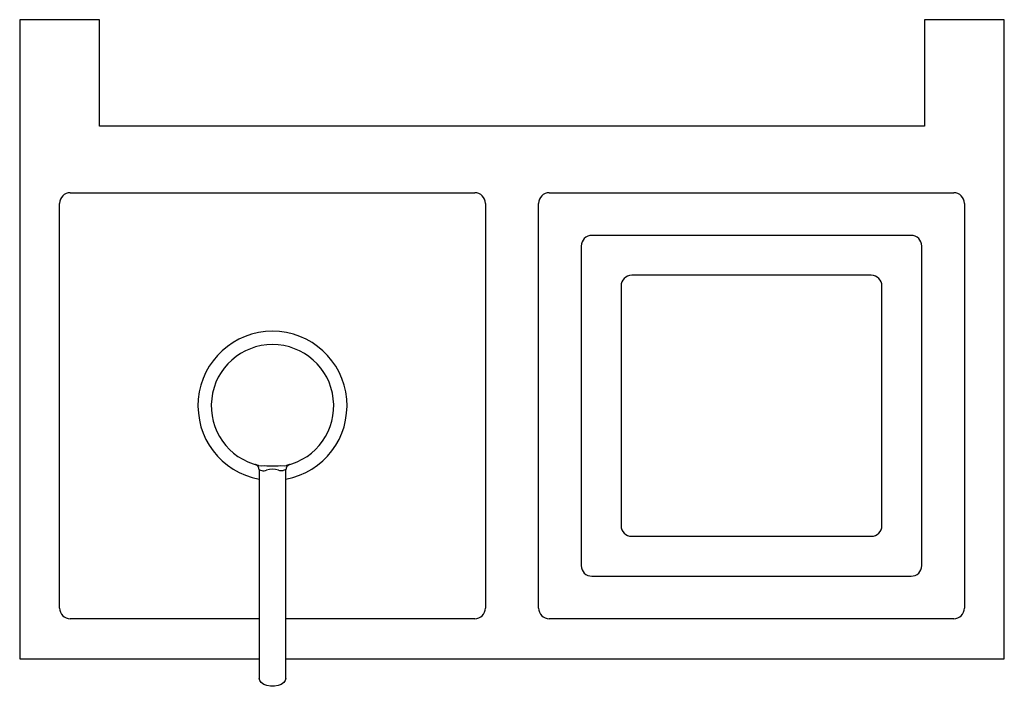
# Model space of a CAD drawing. Header units: millimetres. Extents: x 287.244 to 287.429, y 207.547 to 207.672.
import ezdxf

# ---------------------------------------------------------------- set-up
doc = ezdxf.new("R2010")
doc.units = ezdxf.units.MM
doc.layers.add('SANINDUSA', color=3, linetype='Continuous')

msp = doc.modelspace()

# ---------------------------------------------------------------- linework, layer by layer
at = {"layer": 'SANINDUSA'}
for p, q in [((287.2592949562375, 207.672019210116), (287.2442949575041, 207.672019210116)), ((287.2442949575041, 207.672019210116), (287.2442949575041, 207.552019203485)), ((287.2592949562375, 207.6520192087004), (287.2592949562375, 207.672019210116)), ((287.429294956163, 207.672019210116), (287.414294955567, 207.672019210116)), ((287.414294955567, 207.672019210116), (287.414294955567, 207.6520192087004)), ((287.429294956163, 207.552019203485), (287.429294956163, 207.672019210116)), ((287.414294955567, 207.6520192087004), (287.2592949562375, 207.6520192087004)), ((287.25379495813, 207.6395192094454), (287.3297949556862, 207.6395192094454)), ((287.3437949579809, 207.6395192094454), (287.4197949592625, 207.6395192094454)), ((287.2517949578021, 207.5615192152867), (287.2517949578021, 207.6375192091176)), ((287.331794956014, 207.6375192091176), (287.331794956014, 207.5615192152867)), ((287.3417949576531, 207.5615192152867), (287.3417949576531, 207.6375192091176)), ((287.4217949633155, 207.6375192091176), (287.4217949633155, 207.5615192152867)), ((287.4117949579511, 207.6315192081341), (287.351794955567, 207.6315192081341)), ((287.3497949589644, 207.6295192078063), (287.3497949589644, 207.5695192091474)), ((287.4137949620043, 207.5695192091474), (287.4137949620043, 207.6295192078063)), ((287.4042949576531, 207.6240192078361), (287.359294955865, 207.6240192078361)), ((287.3572949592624, 207.6220192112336), (287.3572949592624, 207.5770192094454)), ((287.4062949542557, 207.5770192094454), (287.4062949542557, 207.6220192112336)), ((287.2892949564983, 207.5875071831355), (287.2892949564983, 207.54837659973)), ((287.2942949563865, 207.54837659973), (287.2942949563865, 207.5875130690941)), ((287.359294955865, 207.5750192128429), (287.4042949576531, 207.5750192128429)), ((287.351794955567, 207.5675192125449), (287.4117949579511, 207.5675192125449)), ((287.2892949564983, 207.5595192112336), (287.25379495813, 207.5595192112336)), ((287.3297949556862, 207.5595192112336), (287.2942949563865, 207.5595192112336)), ((287.4197949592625, 207.5595192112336), (287.3437949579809, 207.5595192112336)), ((287.2442949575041, 207.552019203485), (287.2892949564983, 207.552019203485)), ((287.2942949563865, 207.552019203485), (287.429294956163, 207.552019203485))]:
    msp.add_line(p, q, dxfattribs=at)
at = {"layer": 'SANINDUSA', "flags": 128}
for points in [[(287.2891499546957, 207.5883320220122), (287.2888932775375, 207.588391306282), (287.2885933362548, 207.5884738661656), (287.2886140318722, 207.5884679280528)], [(287.2891749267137, 207.5883216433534), (287.2898167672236, 207.5882613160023), (287.290359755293, 207.5882769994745)], [(287.2932301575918, 207.5882769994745), (287.2939806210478, 207.5882666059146), (287.2944149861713, 207.5883216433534)], [(287.2942796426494, 207.5875130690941), (287.2941906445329, 207.5874792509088), (287.293830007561, 207.5873515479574)], [(287.2949917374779, 207.5884725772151), (287.2950120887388, 207.5884783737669), (287.2948016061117, 207.5884192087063), (287.2944348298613, 207.5883290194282)], [(287.2942949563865, 207.54837659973), (287.2941936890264, 207.5479408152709), (287.2938980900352, 207.5475403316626), (287.2934321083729, 207.5472076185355), (287.2928334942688, 207.5469695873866), (287.292150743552, 207.5468455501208), (287.2914391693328, 207.5468455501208), (287.2907564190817, 207.5469695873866), (287.2901578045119, 207.5472076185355), (287.2896918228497, 207.5475403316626), (287.2893962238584, 207.5479408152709), (287.2892949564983, 207.54837659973), (287.289294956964, 207.5483773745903)]]:
    msp.add_lwpolyline(points, dxfattribs=at)
at = {"layer": 'SANINDUSA'}
for centre, radius, start, end in [((287.2537949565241, 207.6375192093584), 0.002, 90, 180), ((287.3297949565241, 207.6375192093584), 0.002, 0, 90), ((287.3437949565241, 207.6375192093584), 0.002, 90, 180), ((287.4197949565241, 207.6375192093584), 0.002, 0, 90), ((287.3517949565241, 207.6295192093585), 0.002, 90, 180), ((287.4117949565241, 207.6295192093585), 0.002, 0, 90), ((287.3592949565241, 207.6220192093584), 0.002, 90, 180), ((287.4042949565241, 207.6220192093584), 0.002, 0, 90), ((287.2917949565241, 207.5995192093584), 0.014, 280.3833621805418, 259.5930775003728), ((287.2917949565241, 207.5995192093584), 0.0115, 283.1692702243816, 256.8307297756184), ((287.2883129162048, 207.5875458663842), 0.0009689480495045, 357.9134624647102, 71.91481906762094), ((287.3192477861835, 207.6705035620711), 0.0882258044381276, 250.1739881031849, 250.4741612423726), ((287.2900943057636, 207.5885853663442), 0.0012783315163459, 254.8354930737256, 297.9424812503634), ((287.2917949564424, 207.6101997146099), 0.0219696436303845, 266.2543967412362, 273.7456032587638), ((287.2917949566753, 207.5831469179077), 0.0044477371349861, 75.659352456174, 104.340647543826), ((287.2936549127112, 207.5900080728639), 0.0026622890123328, 253.4510379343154, 273.7709814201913), ((287.2952859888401, 207.5875379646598), 0.0009793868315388, 107.4761328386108, 181.2608280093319), ((287.3592949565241, 207.5770192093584), 0.002, 180, 270), ((287.4042949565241, 207.5770192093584), 0.002, 270, 0), ((287.3517949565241, 207.5695192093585), 0.002, 180, 270), ((287.4117949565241, 207.5695192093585), 0.002, 270, 0), ((287.2537949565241, 207.5615192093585), 0.002, 180, 270), ((287.3297949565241, 207.5615192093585), 0.002, 270, 0), ((287.3437949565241, 207.5615192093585), 0.002, 180, 270), ((287.4197949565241, 207.5615192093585), 0.002, 270, 0)]:
    msp.add_arc(centre, radius, start, end, dxfattribs=at)

doc.saveas('drawing.dxf')
